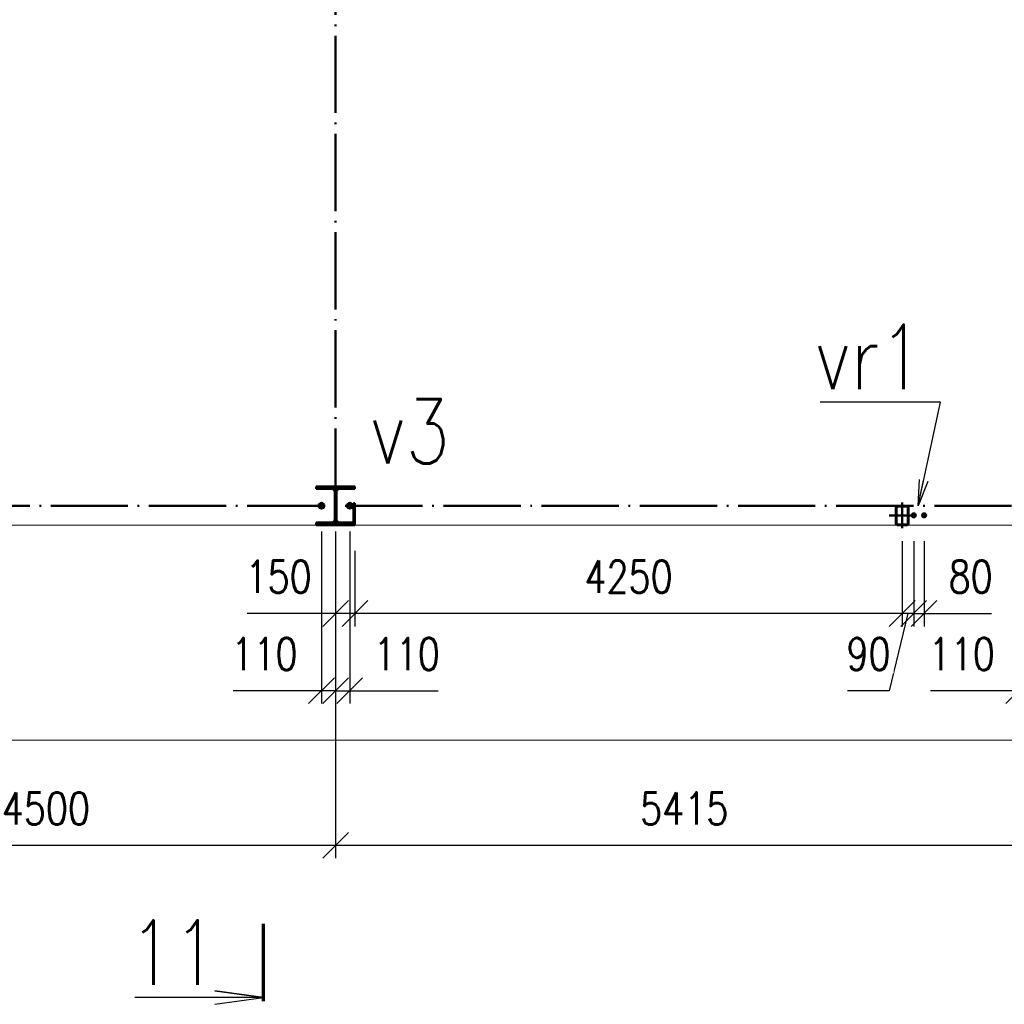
# Paper-space layout 'Layout1' of a CAD drawing. Extents: x -2 to 1033, y -36 to 596.
# Tile 62 of 69: x 614 to 691, y 337 to 414. Entities that reach past the tile are written whole.
import ezdxf
from ezdxf.enums import TextEntityAlignment as Align

# ---------------------------------------------------------------- set-up
doc = ezdxf.new("R2010")
doc.units = 0
doc.linetypes.add('ACAD_ISO02W100', pattern=[15, 12, -3])
doc.linetypes.add('ACAD_ISO04W100', pattern=[30.5, 24, -3, 0.5, -3])
doc.layers.get('0').update_dxf_attribs({"linetype": 'CONTINUOUS'})
doc.layers.get('DEFPOINTS').update_dxf_attribs({"color": 132, "linetype": 'CONTINUOUS'})
for name, color, linetype, lineweight in [('SS_1.ET-HALA_TaO-PODLAHA', 9, 'CONTINUOUS', 13), ('SS_2.ET-HALA_TaO-MOULDSHOP-SLOUP', 212, 'CONTINUOUS', 50), ('SS_KOTY', 3, 'CONTINUOUS', 25), ('SS_PLNA_025', 7, 'CONTINUOUS', 25), ('SS_PODKLADY', 9, 'CONTINUOUS', 13), ('SS_POPIS', 140, 'CONTINUOUS', 25), ('SS_REZ', 6, 'CONTINUOUS', 70), ('SS_SRAFY', 8, 'CONTINUOUS', 18), ('SS_TEXT7', 6, 'CONTINUOUS', 70)]:
    doc.layers.add(name, color=color, linetype=linetype, lineweight=lineweight)
doc.styles.add('ROMANS', font='romans.shx', dxfattribs={"width": 0.8})
doc.styles.add('romans.shx', font='romans.shx', dxfattribs={"height": 5})
doc.linetypes.add('ZIGZAG', pattern='A,0.00254,-5.08,[131,ltypeshp.shx,S=5.08,R=0,X=-5.08,Y=0],-10.16,[131,ltypeshp.shx,S=5.08,R=180,X=5.08,Y=0],-5.08', length=20.32254)
doc.dimstyles.new('A-1_(2.5)_100AS', dxfattribs={"dimtxt": 2.5, "dimasz": 2, "dimexe": 1, "dimexo": 2, "dimgap": 0, "dimtad": 0, "dimdec": 1, "dimlfac": 100, "dimrnd": 1, "dimtxsty": 'ROMANS', "dimblk1": 'OBLIQUE', "dimblk2": 'OBLIQUE', "dimsah": 1, "dimcen": 2, "dimclrd": 256, "dimclre": 256, "dimclrt": 256, "dimadec": 1, "dimazin": 2, "dimtfac": 0.714286, "dimtdec": 1, "dimtmove": 0, "dimatfit": 3, "dimldrblk": 'OPEN', "dimfxl": 1, "dimtvp": 1.142857, "dimtfill": 1, "dimtolj": 1, "dimlwd": -1, "dimlwe": -1, "dimarcsym": 0})
pattern_1 = [(45, (171.775396, 138.915313), (-0.0224506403, 0.0224506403), [])]

# ---------------------------------------------------------------- blocks, each defined once
blk = doc.blocks.new('0KRIZ')
at = {"color": 0, "linetype": 'ByBlock', "ltscale": 0.5}
for p, q in [((0, -0.5), (0, 0.5)), ((-0.5, 0), (0.5, 0))]:
    blk.add_line(p, q, dxfattribs=at)
blk = doc.blocks.new('_Oblique')
at = {"color": 0, "linetype": 'ByBlock', "lineweight": -2}
blk.add_line((-0.5, -0.5), (0.5, 0.5), dxfattribs=at)
blk = doc.blocks.new('*D70')
at = {"layer": 'DEFPOINTS', "color": 0, "transparency": 16777216}
for p in [(637.475, 375.915), (638.575, 375.915), (637.475, 361.544)]:
    blk.add_point(p, dxfattribs=at)
at = {"layer": 'SS_KOTY', "transparency": 16777216}
for p, q in [((637.475, 373.915), (637.475, 360.544)), ((638.575, 373.915), (638.575, 360.544)), ((637.475, 361.544), (630.618, 361.544)), ((638.575, 361.544), (637.475, 361.544))]:
    blk.add_line(p, q, dxfattribs=at)
at = {"layer": 'SS_KOTY', "transparency": 16777216, "xscale": 2, "yscale": 2, "zscale": 2, "rotation": 180}
blk.add_blockref('_Oblique', (637.475, 361.544), dxfattribs=at)
at = {"layer": 'SS_KOTY', "transparency": 16777216, "xscale": 2, "yscale": 2, "zscale": 2}
blk.add_blockref('_Oblique', (638.575, 361.544), dxfattribs=at)
at = {"layer": 'SS_KOTY', "transparency": 16777216, "insert": (633.047, 364.401), "char_height": 2.5, "attachment_point": 5, "style": 'ROMANS', "bg_fill": 3, "box_fill_scale": 1.1, "bg_fill_color": 256, "bg_fill_true_color": 13158600, "bg_fill_transparency": 0}
blk.add_mtext('\\A1;110', dxfattribs=at)
blk = doc.blocks.new('_OPEN')
at = {"color": 0, "linetype": 'ByBlock'}
for p, q in [((-1, 0.167), (0, 0)), ((0, 0), (-1, -0.167)), ((0, 0), (-1, 0))]:
    blk.add_line(p, q, dxfattribs=at)
blk = doc.blocks.new('*D71')
at = {"layer": 'DEFPOINTS', "color": 0, "transparency": 16777216}
for p in [(638.575, 375.915), (639.675, 375.915), (639.675, 361.544)]:
    blk.add_point(p, dxfattribs=at)
at = {"layer": 'SS_KOTY', "transparency": 16777216}
for p, q in [((638.575, 373.915), (638.575, 360.544)), ((639.675, 373.915), (639.675, 360.544)), ((638.575, 361.544), (639.675, 361.544)), ((639.675, 361.544), (646.533, 361.544))]:
    blk.add_line(p, q, dxfattribs=at)
at = {"layer": 'SS_KOTY', "transparency": 16777216, "xscale": 2, "yscale": 2, "zscale": 2, "rotation": 180}
blk.add_blockref('_Oblique', (638.575, 361.544), dxfattribs=at)
at = {"layer": 'SS_KOTY', "transparency": 16777216, "xscale": 2, "yscale": 2, "zscale": 2}
blk.add_blockref('_Oblique', (639.675, 361.544), dxfattribs=at)
at = {"layer": 'SS_KOTY', "transparency": 16777216, "insert": (644.104, 364.401), "char_height": 2.5, "attachment_point": 5, "style": 'ROMANS', "bg_fill": 3, "box_fill_scale": 1.1, "bg_fill_color": 256, "bg_fill_true_color": 13158600, "bg_fill_transparency": 0}
blk.add_mtext('\\A1;110', dxfattribs=at)
blk = doc.blocks.new('*D72')
at = {"layer": 'DEFPOINTS', "color": 0, "transparency": 16777216}
for p in [(691.625, 375.915), (692.725, 375.915), (691.625, 361.544)]:
    blk.add_point(p, dxfattribs=at)
at = {"layer": 'SS_KOTY', "transparency": 16777216}
for p, q in [((691.625, 373.915), (691.625, 360.544)), ((692.725, 373.915), (692.725, 360.544)), ((691.625, 361.544), (684.768, 361.544)), ((692.725, 361.544), (691.625, 361.544))]:
    blk.add_line(p, q, dxfattribs=at)
at = {"layer": 'SS_KOTY', "transparency": 16777216, "xscale": 2, "yscale": 2, "zscale": 2, "rotation": 180}
blk.add_blockref('_Oblique', (691.625, 361.544), dxfattribs=at)
at = {"layer": 'SS_KOTY', "transparency": 16777216, "xscale": 2, "yscale": 2, "zscale": 2}
blk.add_blockref('_Oblique', (692.725, 361.544), dxfattribs=at)
at = {"layer": 'SS_KOTY', "transparency": 16777216, "insert": (687.197, 364.401), "char_height": 2.5, "attachment_point": 5, "style": 'ROMANS', "bg_fill": 3, "box_fill_scale": 1.1, "bg_fill_color": 256, "bg_fill_true_color": 13158600, "bg_fill_transparency": 0}
blk.add_mtext('\\A1;110', dxfattribs=at)
blk = doc.blocks.new('*D76')
at = {"layer": 'DEFPOINTS', "color": 0, "transparency": 16777216}
for p in [(683.475, 375.165), (684.275, 375.165), (684.275, 367.544)]:
    blk.add_point(p, dxfattribs=at)
at = {"layer": 'SS_KOTY', "transparency": 16777216}
for p, q in [((683.475, 373.165), (683.475, 366.544)), ((684.275, 373.165), (684.275, 366.544)), ((683.475, 367.544), (684.275, 367.544)), ((684.275, 367.544), (689.513, 367.544))]:
    blk.add_line(p, q, dxfattribs=at)
at = {"layer": 'SS_KOTY', "transparency": 16777216, "xscale": 2, "yscale": 2, "zscale": 2, "rotation": 180}
blk.add_blockref('_Oblique', (683.475, 367.544), dxfattribs=at)
at = {"layer": 'SS_KOTY', "transparency": 16777216, "xscale": 2, "yscale": 2, "zscale": 2}
blk.add_blockref('_Oblique', (684.275, 367.544), dxfattribs=at)
at = {"layer": 'SS_KOTY', "transparency": 16777216, "insert": (687.894, 370.401), "char_height": 2.5, "attachment_point": 5, "style": 'ROMANS', "bg_fill": 3, "box_fill_scale": 1.1, "bg_fill_color": 256, "bg_fill_true_color": 13158600, "bg_fill_transparency": 0}
blk.add_mtext('\\A1;80', dxfattribs=at)
blk = doc.blocks.new('*D77')
at = {"layer": 'DEFPOINTS', "color": 0, "transparency": 16777216}
for p in [(682.575, 375.165), (683.475, 375.165), (682.575, 367.544)]:
    blk.add_point(p, dxfattribs=at)
at = {"layer": 'SS_KOTY', "transparency": 16777216}
for p, q in [((682.575, 373.165), (682.575, 366.544)), ((683.475, 373.165), (683.475, 366.544)), ((683.025, 367.544), (681.575, 361.544)), ((683.475, 367.544), (682.575, 367.544)), ((681.575, 361.544), (678.337, 361.544))]:
    blk.add_line(p, q, dxfattribs=at)
at = {"layer": 'SS_KOTY', "transparency": 16777216, "xscale": 2, "yscale": 2, "zscale": 2, "rotation": 180}
blk.add_blockref('_Oblique', (682.575, 367.544), dxfattribs=at)
at = {"layer": 'SS_KOTY', "transparency": 16777216, "xscale": 2, "yscale": 2, "zscale": 2}
blk.add_blockref('_Oblique', (683.475, 367.544), dxfattribs=at)
at = {"layer": 'SS_KOTY', "transparency": 16777216, "insert": (679.956, 364.401), "char_height": 2.5, "attachment_point": 5, "style": 'ROMANS', "bg_fill": 3, "box_fill_scale": 1.1, "bg_fill_color": 256, "bg_fill_true_color": 13158600, "bg_fill_transparency": 0}
blk.add_mtext('\\A1;90', dxfattribs=at)
blk = doc.blocks.new('*D78')
at = {"layer": 'DEFPOINTS', "color": 0, "transparency": 16777216}
for p in [(682.575, 375.165), (640.075, 374.415, 8), (640.075, 367.544)]:
    blk.add_point(p, dxfattribs=at)
at = {"layer": 'SS_KOTY', "transparency": 16777216}
for p, q in [((682.575, 373.165), (682.575, 366.544)), ((640.075, 372.415), (640.075, 366.544)), ((682.575, 367.544), (640.075, 367.544))]:
    blk.add_line(p, q, dxfattribs=at)
at = {"layer": 'SS_KOTY', "transparency": 16777216, "xscale": 2, "yscale": 2, "zscale": 2, "rotation": 180}
blk.add_blockref('_Oblique', (640.075, 367.544), dxfattribs=at)
at = {"layer": 'SS_KOTY', "transparency": 16777216, "xscale": 2, "yscale": 2, "zscale": 2}
blk.add_blockref('_Oblique', (682.575, 367.544), dxfattribs=at)
at = {"layer": 'SS_KOTY', "transparency": 16777216, "insert": (661.325, 370.401), "char_height": 2.5, "attachment_point": 5, "style": 'ROMANS', "bg_fill": 3, "box_fill_scale": 1.1, "bg_fill_color": 256, "bg_fill_true_color": 13158600, "bg_fill_transparency": 0}
blk.add_mtext('\\A1;4250', dxfattribs=at)
blk = doc.blocks.new('*D79')
at = {"layer": 'DEFPOINTS', "color": 0, "transparency": 16777216}
for p in [(638.575, 375.915), (640.075, 374.415, 8), (638.575, 367.544)]:
    blk.add_point(p, dxfattribs=at)
at = {"layer": 'SS_KOTY', "transparency": 16777216}
for p, q in [((638.575, 373.915), (638.575, 366.544)), ((640.075, 372.415), (640.075, 366.544)), ((638.575, 367.544), (631.718, 367.544)), ((640.075, 367.544), (638.575, 367.544))]:
    blk.add_line(p, q, dxfattribs=at)
at = {"layer": 'SS_KOTY', "transparency": 16777216, "xscale": 2, "yscale": 2, "zscale": 2, "rotation": 180}
blk.add_blockref('_Oblique', (638.575, 367.544), dxfattribs=at)
at = {"layer": 'SS_KOTY', "transparency": 16777216, "xscale": 2, "yscale": 2, "zscale": 2}
blk.add_blockref('_Oblique', (640.075, 367.544), dxfattribs=at)
at = {"layer": 'SS_KOTY', "transparency": 16777216, "insert": (634.147, 370.401), "char_height": 2.5, "attachment_point": 5, "style": 'ROMANS', "bg_fill": 3, "box_fill_scale": 1.1, "bg_fill_color": 256, "bg_fill_true_color": 13158600, "bg_fill_transparency": 0}
blk.add_mtext('\\A1;150', dxfattribs=at)
blk = doc.blocks.new('*D80')
at = {"layer": 'DEFPOINTS', "color": 0, "transparency": 16777216}
for p in [(593.575, 375.915), (638.575, 375.915), (638.575, 349.544)]:
    blk.add_point(p, dxfattribs=at)
at = {"layer": 'SS_KOTY', "transparency": 16777216}
for p, q in [((593.575, 373.915), (593.575, 348.544)), ((638.575, 373.915), (638.575, 348.544)), ((593.575, 349.544), (638.575, 349.544))]:
    blk.add_line(p, q, dxfattribs=at)
at = {"layer": 'SS_KOTY', "transparency": 16777216, "xscale": 2, "yscale": 2, "zscale": 2, "rotation": 180}
blk.add_blockref('_Oblique', (593.575, 349.544), dxfattribs=at)
at = {"layer": 'SS_KOTY', "transparency": 16777216, "xscale": 2, "yscale": 2, "zscale": 2}
blk.add_blockref('_Oblique', (638.575, 349.544), dxfattribs=at)
at = {"layer": 'SS_KOTY', "transparency": 16777216, "insert": (616.075, 352.401), "char_height": 2.5, "attachment_point": 5, "style": 'ROMANS', "bg_fill": 3, "box_fill_scale": 1.1, "bg_fill_color": 256, "bg_fill_true_color": 13158600, "bg_fill_transparency": 0}
blk.add_mtext('\\A1;4500', dxfattribs=at)
blk = doc.blocks.new('*D81')
at = {"layer": 'DEFPOINTS', "color": 0, "transparency": 16777216}
for p in [(638.575, 375.915), (692.725, 375.915, 0.4), (692.725, 349.544)]:
    blk.add_point(p, dxfattribs=at)
at = {"layer": 'SS_KOTY', "transparency": 16777216}
for p, q in [((638.575, 373.915), (638.575, 348.544)), ((692.725, 373.915), (692.725, 348.544)), ((638.575, 349.544), (692.725, 349.544))]:
    blk.add_line(p, q, dxfattribs=at)
at = {"layer": 'SS_KOTY', "transparency": 16777216, "xscale": 2, "yscale": 2, "zscale": 2, "rotation": 180}
blk.add_blockref('_Oblique', (638.575, 349.544), dxfattribs=at)
at = {"layer": 'SS_KOTY', "transparency": 16777216, "xscale": 2, "yscale": 2, "zscale": 2}
blk.add_blockref('_Oblique', (692.725, 349.544), dxfattribs=at)
at = {"layer": 'SS_KOTY', "transparency": 16777216, "insert": (665.65, 352.401), "char_height": 2.5, "attachment_point": 5, "style": 'ROMANS', "bg_fill": 3, "box_fill_scale": 1.1, "bg_fill_color": 256, "bg_fill_true_color": 13158600, "bg_fill_transparency": 0}
blk.add_mtext('\\A1;5415', dxfattribs=at)
blk = doc.blocks.new('*U146')
at = {"layer": 'SS_PLNA_025'}
blk.add_lwpolyline([(-3.775, -6.247), (0, -5.724), (-3.775, -5.2), (0, -5.724), (-10, -5.724)], dxfattribs=at)
at = {"layer": 'SS_REZ'}
blk.add_line((0, -5.991), (0, 0), dxfattribs=at)
at = {"layer": 'SS_TEXT7', "style": 'ROMANS', "width": 0.8}
blk.add_attdef('REZs', text='', height=5, dxfattribs=at).set_placement((-7, -4.724), align=Align.CENTER)

psp = doc.layouts.get("Layout1")

# ---------------------------------------------------------------- linework, layer by layer
at = {"layer": 'SS_2.ET-HALA_TaO-MOULDSHOP-SLOUP', "color": 7, "linetype": 'ACAD_ISO04W100', "ltscale": 0.25}
for p, q in [((638.5754, 375.9153), (638.5754, 471.7153)), ((593.5754, 375.9153), (746.8754, 375.9153))]:
    psp.add_line(p, q, dxfattribs=at)
at = {"layer": 'SS_2.ET-HALA_TaO-MOULDSHOP-SLOUP', "color": 7, "linetype": 'Continuous', "ltscale": 0.25}
for p, q in [((640.0754, 377.4153), (637.0754, 377.4153)), ((637.0754, 377.4153), (637.0754, 377.2253)), ((637.0754, 377.2253), (638.2504, 377.2253)), ((638.9004, 377.2253), (640.0754, 377.2253)), ((640.0754, 377.2253), (640.0754, 377.4153))]:
    psp.add_line(p, q, dxfattribs=at)
at = {"layer": 'SS_2.ET-HALA_TaO-MOULDSHOP-SLOUP', "color": 7, "linetype": 'Continuous', "ltscale": 0.25, "extrusion": (-1.7441e-15, -4.21062e-15, -1)}
psp.add_arc((-638.2504, 376.9553), 0.27, 90, 180, dxfattribs=at)
at = {"layer": 'SS_2.ET-HALA_TaO-MOULDSHOP-SLOUP', "color": 7, "linetype": 'Continuous', "ltscale": 0.25, "extrusion": (4.21062e-15, -1.7441e-15, -1)}
psp.add_arc((-638.9004, 376.9553), 0.27, 0, 90, dxfattribs=at)
at = {"layer": 'SS_PODKLADY'}
psp.add_lwpolyline([(589.7754, 374.4153), (748.3754, 374.4153), (748.3754, 473.2153), (589.7754, 473.2153)], close=True, dxfattribs=at)

# ---------------------------------------------------------------- block references
at = {"layer": 'SS_2.ET-HALA_TaO-MOULDSHOP-SLOUP', "color": 7, "linetype": 'ACAD_ISO04W100', "ltscale": 0.25, "xscale": 2, "yscale": 2}
psp.add_blockref('0KRIZ', (682.5754, 375.1653), dxfattribs=at)
at = {"layer": 'SS_REZ'}
psp.add_blockref('*U146', (632.9715, 343.4361), dxfattribs=at).add_auto_attribs({'REZs': '11'})

# ---------------------------------------------------------------- texts
at = {"layer": 'SS_POPIS', "color": 4, "style": 'romans.shx', "width": 0.8}
for s, p in [('vr1', (675.8239, 384.9643)), ('v3', (641.2577, 379.2014))]:
    psp.add_text(s, height=5, dxfattribs=at).set_placement(p)

# ---------------------------------------------------------------- next in the draw order: dimensions: what is measured, and where the dimension line sits
at = {"layer": 'SS_KOTY'}
for base, p1, p2, picture, middle in [((637.4754, 361.5438), (638.5754, 375.9153), (637.4754, 375.9153), '*D70', (633.0468, 364.4009)), ((691.6254, 361.5438, 0.4), (692.7254, 375.9153, 0.4), (691.6254, 375.9153, 0.4), '*D72', (687.1968, 364.4009, 0.4))]:
    dim = psp.add_linear_dim(base=base, p1=p1, p2=p2, dimstyle='A-1_(2.5)_100AS', dxfattribs=at)
    dim.commit()
    dim.dimension.update_dxf_attribs({"geometry": picture, "text_midpoint": middle})

# ---------------------------------------------------------------- next in the draw order: dimensions: what is measured, and where the dimension line sits
for base, p1, p2, picture, middle in [((639.6754, 361.5438), (638.5754, 375.9153), (639.6754, 375.9153), '*D71', (644.104, 364.4009)), ((684.2754, 367.5438), (683.4754, 375.1653), (684.2754, 375.1653), '*D76', (687.8944, 370.4009))]:
    dim = psp.add_linear_dim(base=base, p1=p1, p2=p2, dimstyle='A-1_(2.5)_100AS', dxfattribs=at)
    dim.commit()
    dim.dimension.update_dxf_attribs({"geometry": picture, "text_midpoint": middle})

# ---------------------------------------------------------------- next in the draw order: dimensions: what is measured, and where the dimension line sits
dim = psp.add_linear_dim(base=(682.5754, 367.5438), p1=(683.4754, 375.1653), p2=(682.5754, 375.1653), dimstyle='A-1_(2.5)_100AS', override={"dimtmove": 1}, dxfattribs=at)
dim.commit()
dim.dimension.update_dxf_attribs({"geometry": '*D77', "text_midpoint": (681.5754, 361.5438), "dimtype": 160})

# ---------------------------------------------------------------- next in the draw order: dimensions: what is measured, and where the dimension line sits
dim = psp.add_linear_dim(base=(640.0754, 367.5438), p1=(682.5754, 375.1653), p2=(640.0754, 374.4153, 8), dimstyle='A-1_(2.5)_100AS', override={"dimtmove": 1}, dxfattribs=at)
dim.commit()
dim.dimension.update_dxf_attribs({"geometry": '*D78', "text_midpoint": (661.3254, 370.4009)})

# ---------------------------------------------------------------- next in the draw order: dimensions: what is measured, and where the dimension line sits
dim = psp.add_linear_dim(base=(638.5754, 367.5438), p1=(640.0754, 374.4153, 8), p2=(638.5754, 375.9153), dimstyle='A-1_(2.5)_100AS', override={"dimtmove": 0}, dxfattribs=at)
dim.commit()
dim.dimension.update_dxf_attribs({"geometry": '*D79', "text_midpoint": (634.1468, 370.4009)})

# ---------------------------------------------------------------- next in the draw order: dimensions: what is measured, and where the dimension line sits
dim = psp.add_linear_dim(base=(638.5754, 349.5438), p1=(593.5754, 375.9153), p2=(638.5754, 375.9153), dimstyle='A-1_(2.5)_100AS', dxfattribs=at)
dim.commit()
dim.dimension.update_dxf_attribs({"geometry": '*D80', "text_midpoint": (616.0754, 352.4009)})

# ---------------------------------------------------------------- next in the draw order: linework, layer by layer
at = {"layer": 'SS_2.ET-HALA_TaO-MOULDSHOP-SLOUP', "color": 7, "linetype": 'Continuous', "ltscale": 0.25}
psp.add_line((637.0754, 374.6053), (637.0754, 374.4153), dxfattribs=at)

# ---------------------------------------------------------------- next in the draw order: dimensions: what is measured, and where the dimension line sits
at = {"layer": 'SS_KOTY'}
dim = psp.add_linear_dim(base=(692.7254, 349.5438), p1=(638.5754, 375.9153), p2=(692.7254, 375.9153, 0.4), dimstyle='A-1_(2.5)_100AS', override={"dimtmove": 1}, dxfattribs=at)
dim.commit()
dim.dimension.update_dxf_attribs({"geometry": '*D81', "text_midpoint": (665.6504, 352.4009)})

# ---------------------------------------------------------------- next in the draw order: hatches: boundary and pattern name
at = {"layer": 'SS_SRAFY'}
h = psp.add_hatch(dxfattribs=at)
h.set_pattern_fill('ANSI31', color=5, scale=0.01, style=0)
h.set_pattern_definition(pattern_1)
h.paths.add_polyline_path([(637.0754, 374.6053), (637.0754, 374.4153), (640.0754, 374.4153), (640.0754, 374.6053), (638.9004, 374.6053, -0.4142136), (638.6304, 374.8753), (638.6304, 376.9553, -0.4142136), (638.9004, 377.2253), (640.0754, 377.2253), (640.0754, 377.4153), (637.0754, 377.4153), (637.0754, 377.2253), (638.2504, 377.2253, -0.4142136), (638.5204, 376.9553), (638.5204, 374.8753, -0.4142136), (638.2504, 374.6053)], flags=0)
h = psp.add_hatch(dxfattribs=at)
h.set_pattern_fill('ANSI31', color=5, scale=0.01, style=0)
h.set_pattern_definition(pattern_1)
h.paths.add_polyline_path([(640.0754, 376.1053), (639.9754, 376.1053), (639.9754, 374.6053), (640.0754, 374.6053)], flags=0)
h = psp.add_hatch(dxfattribs=at)
h.set_pattern_fill('ANSI31', color=5, scale=0.01, style=0)
h.set_pattern_definition(pattern_1)
h.paths.add_polyline_path([(682.1754, 375.9153, 0.4142136), (682.0754, 375.8153), (682.0754, 374.5153, 0.4142136), (682.1754, 374.4153), (682.9754, 374.4153, 0.4142136), (683.0754, 374.5153), (683.0754, 375.8153, 0.4142136), (682.9754, 375.9153)], flags=0)
h.paths.add_polyline_path([(682.1754, 375.8653), (682.9754, 375.8653, -0.4142136), (683.0254, 375.8153), (683.0254, 374.5153, -0.4142136), (682.9754, 374.4653), (682.1754, 374.4653, -0.4142136), (682.1254, 374.5153), (682.1254, 375.8153, -0.4142136)], flags=0)

# ---------------------------------------------------------------- next in the draw order: linework, layer by layer
at = {"layer": 'SS_1.ET-HALA_TaO-PODLAHA', "linetype": 'ZIGZAG', "ltscale": 0.25}
psp.add_line((562.9754, 357.7053), (765.9577, 357.7053), dxfattribs=at)
at = {"layer": 'SS_2.ET-HALA_TaO-MOULDSHOP-SLOUP', "color": 7, "linetype": 'Continuous', "ltscale": 0.25}
for p, q in [((638.5204, 376.9553), (638.5204, 374.8753)), ((638.6304, 374.8753), (638.6304, 376.9553)), ((640.0754, 376.1053), (639.9754, 376.1053)), ((639.9754, 376.1053), (639.9754, 374.6053)), ((640.0754, 374.6053), (640.0754, 376.1053)), ((682.0754, 375.8153), (682.0754, 374.5153)), ((682.1254, 374.5153), (682.1254, 375.8153)), ((682.9754, 375.9153), (682.1754, 375.9153)), ((682.1754, 375.8653), (682.9754, 375.8653)), ((683.0254, 375.8153), (683.0254, 374.5153)), ((683.0754, 374.5153), (683.0754, 375.8153)), ((637.0754, 374.6053), (638.2504, 374.6053)), ((637.0754, 374.4153), (640.0754, 374.4153)), ((638.9004, 374.6053), (640.0754, 374.6053)), ((640.0754, 374.4153), (640.0754, 374.6053)), ((682.9754, 374.4653), (682.1754, 374.4653)), ((682.1754, 374.4153), (682.9754, 374.4153))]:
    psp.add_line(p, q, dxfattribs=at)
at = {"layer": 'SS_2.ET-HALA_TaO-MOULDSHOP-SLOUP', "color": 7, "linetype": 'ACAD_ISO04W100', "ltscale": 0.25}
for p, q in [((637.2554, 375.9153), (637.6954, 375.9153)), ((637.3554, 375.9153), (637.5954, 375.9153)), ((637.4754, 375.6953), (637.4754, 376.1353)), ((637.4754, 375.7953), (637.4754, 376.0353)), ((639.4554, 375.9153), (639.8954, 375.9153)), ((639.5554, 375.9153), (639.7954, 375.9153)), ((639.6754, 375.6953), (639.6754, 376.1353)), ((639.6754, 375.7953), (639.6754, 376.0353)), ((683.6254, 375.1653), (683.3254, 375.1653)), ((683.5554, 375.1653), (683.3954, 375.1653)), ((683.4754, 375.3153), (683.4754, 375.0153)), ((683.4754, 375.2453), (683.4754, 375.0853)), ((684.4254, 375.1653), (684.1254, 375.1653)), ((684.3554, 375.1653), (684.1954, 375.1653)), ((684.2754, 375.3153), (684.2754, 375.0153)), ((684.2754, 375.2453), (684.2754, 375.0853))]:
    psp.add_line(p, q, dxfattribs=at)
at = {"layer": 'SS_2.ET-HALA_TaO-MOULDSHOP-SLOUP', "color": 1, "linetype": 'Continuous', "ltscale": 0.25}
for p, q in [((637.4754, 376.1233), (637.2953, 376.0193)), ((637.2953, 376.0193), (637.2953, 375.8113)), ((637.2953, 375.8113), (637.4754, 375.7073)), ((637.6555, 376.0193), (637.4754, 376.1233)), ((637.4754, 375.7073), (637.6555, 375.8113)), ((637.6555, 375.8113), (637.6555, 376.0193)), ((639.6754, 376.1233), (639.4953, 376.0193)), ((639.4953, 376.0193), (639.4953, 375.8113)), ((639.4953, 375.8113), (639.6754, 375.7073)), ((639.8555, 376.0193), (639.6754, 376.1233)), ((639.6754, 375.7073), (639.8555, 375.8113)), ((639.8555, 375.8113), (639.8555, 376.0193)), ((683.4754, 375.3038), (683.3555, 375.2346)), ((683.3555, 375.2346), (683.3555, 375.0961)), ((683.3555, 375.0961), (683.4754, 375.0268)), ((683.5953, 375.2346), (683.4754, 375.3038)), ((683.4754, 375.0268), (683.5953, 375.0961)), ((683.5953, 375.0961), (683.5953, 375.2346)), ((684.2754, 375.3038), (684.1555, 375.2346)), ((684.1555, 375.2346), (684.1555, 375.0961)), ((684.1555, 375.0961), (684.2754, 375.0268)), ((684.3953, 375.2346), (684.2754, 375.3038)), ((684.2754, 375.0268), (684.3953, 375.0961)), ((684.3953, 375.0961), (684.3953, 375.2346))]:
    psp.add_line(p, q, dxfattribs=at)
at = {"layer": 'SS_2.ET-HALA_TaO-MOULDSHOP-SLOUP', "color": 3, "linetype": 'ACAD_ISO02W100', "ltscale": 0.25}
psp.add_line((639.9754, 375.3553), (640.0754, 375.3553), dxfattribs=at)
at = {"layer": 'SS_2.ET-HALA_TaO-MOULDSHOP-SLOUP', "color": 1, "linetype": 'Continuous', "ltscale": 0.25}
for centre, radius in [((637.4754, 375.9153), 0.22), ((637.4754, 375.9153), 0.12), ((639.6754, 375.9153), 0.22), ((639.6754, 375.9153), 0.12), ((683.4754, 375.1653), 0.15), ((683.4754, 375.1653), 0.08), ((684.2754, 375.1653), 0.15), ((684.2754, 375.1653), 0.08)]:
    psp.add_circle(centre, radius, dxfattribs=at)
at = {"layer": 'SS_2.ET-HALA_TaO-MOULDSHOP-SLOUP', "color": 3, "linetype": 'ACAD_ISO02W100', "ltscale": 0.25}
for centre, radius in [((637.4754, 375.9153), 0.13), ((639.6754, 375.9153), 0.13), ((683.4754, 375.1653), 0.09), ((684.2754, 375.1653), 0.09)]:
    psp.add_circle(centre, radius, dxfattribs=at)
at = {"layer": 'SS_2.ET-HALA_TaO-MOULDSHOP-SLOUP', "color": 7, "linetype": 'Continuous', "ltscale": 0.25}
for centre, start, end in [((682.1754, 375.8153), 90, 180), ((682.9754, 375.8153), 0, 90), ((682.1754, 374.5153), 180, 270), ((682.9754, 374.5153), 270, 0)]:
    psp.add_arc(centre, 0.1, start, end, dxfattribs=at)
at = {"layer": 'SS_2.ET-HALA_TaO-MOULDSHOP-SLOUP', "color": 7, "linetype": 'Continuous', "ltscale": 0.25, "extrusion": (0, 0, -1)}
for centre, start, end in [((-682.1754, 375.8153), 0, 90), ((-682.9754, 375.8153), 90, 180), ((-682.1754, 374.5153), 270, 0), ((-682.9754, 374.5153), 180, 270)]:
    psp.add_arc(centre, 0.05, start, end, dxfattribs=at)
at = {"layer": 'SS_2.ET-HALA_TaO-MOULDSHOP-SLOUP', "color": 7, "linetype": 'Continuous', "ltscale": 0.25, "extrusion": (-1.7441e-15, 4.21062e-15, -1)}
psp.add_arc((-638.2504, 374.8753), 0.27, 180, 270, dxfattribs=at)
at = {"layer": 'SS_2.ET-HALA_TaO-MOULDSHOP-SLOUP', "color": 7, "linetype": 'Continuous', "ltscale": 0.25, "extrusion": (4.21062e-15, 1.7441e-15, -1)}
psp.add_arc((-638.9004, 374.8753), 0.27, 270, 0, dxfattribs=at)
at = {"layer": 'SS_POPIS', "color": 0, "linetype": 'ByBlock'}
for p, q in [((683.8254, 375.9153), (683.9157, 377.9409)), ((683.8254, 375.9153), (684.2417, 377.8715)), ((684.5677, 377.8021), (683.8254, 375.9153))]:
    psp.add_line(p, q, dxfattribs=at)
at = {"layer": 'SS_POPIS', "color": 140}
psp.add_lwpolyline([(683.8254, 375.9153), (685.5384, 383.9643), (676.205, 383.9643)], dxfattribs=at)

doc.saveas('drawing.dxf')
